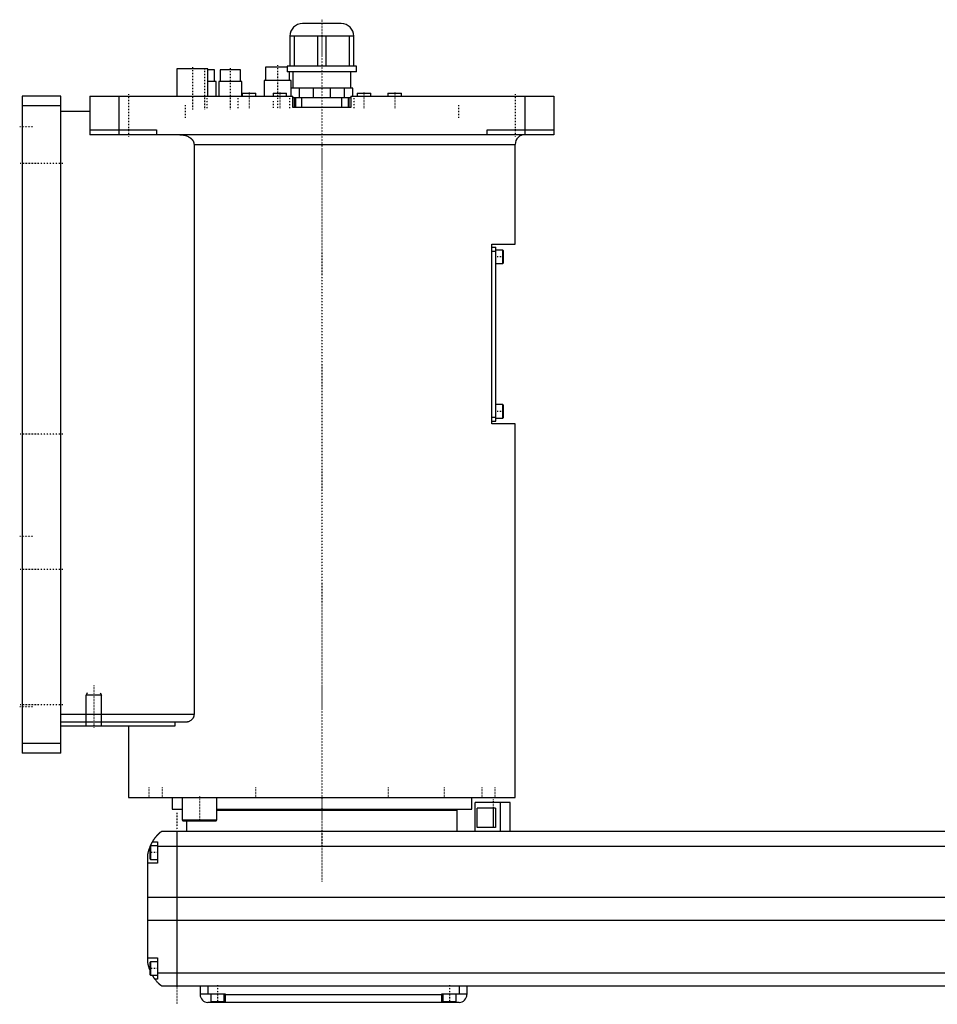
# Model space of a CAD drawing. Extents: x -156 to 906, y -136 to 715.
# Tile 1 of 4: x -156 to 318, y -82 to 428. Entities that reach past the tile are written whole.
import ezdxf

# ---------------------------------------------------------------- set-up
doc = ezdxf.new("R2010")
doc.units = 0
doc.linetypes.add('CENTER', pattern=[1.5, 0.45, -0.5, 0.05, -0.5])
for name, color, linetype in [('AM_0', 7, 'CONTINUOUS'), ('AM_10', 7, 'CONTINUOUS'), ('AM_7', 7, 'CENTER')]:
    doc.layers.add(name, color=color, linetype=linetype)

msp = doc.modelspace()

# ---------------------------------------------------------------- linework, layer by layer
at = {"layer": 'AM_0', "color": 7, "linetype": 'CONTINUOUS'}
for p, q in [((10, 425.5), (-10, 425.5)), ((16.5, 419), (-16.5, 419)), ((-16.5, 419), (-16.5, 403.5)), ((-14.2, 403.5), (-14.2, 419)), ((-2.3, 419), (-2.3, 403.5)), ((2.3, 403.5), (2.3, 419)), ((14.2, 419), (14.2, 403.5)), ((16.5, 403.5), (16.5, 419)), ((-29.17, 403), (-29.17, 396)), ((-17.99, 403), (-29.17, 403)), ((-18, 403.5), (-18, 400.5)), ((18, 403.5), (-18, 403.5)), ((18, 400.5), (18, 403.5)), ((-75, 402), (-75, 388)), ((-59, 402), (-75, 402)), ((-59, 388), (-59, 402)), ((-55.47, 401.5), (-59, 401.5)), ((-55.47, 395.5), (-55.47, 401.5)), ((-52.63, 401.5), (-52.63, 395.5)), ((-42.13, 401.5), (-52.63, 401.5)), ((-42.13, 395.5), (-42.13, 401.5)), ((18, 400.5), (-18, 400.5)), ((-16.67, 396), (-16.67, 400.5)), ((-15, 400.5), (-15, 392)), ((15, 392), (15, 400.5)), ((-54.72, 395.5), (-59, 395.5)), ((-54.72, 388), (-54.72, 395.5)), ((-53.38, 395.5), (-53.38, 388)), ((-41.38, 395.5), (-53.38, 395.5)), ((-41.38, 388), (-41.38, 395.5)), ((-29.92, 396), (-29.92, 388)), ((-15.92, 396), (-29.92, 396)), ((-15.92, 392), (-15.92, 396)), ((-155, 388), (-155, 48)), ((-135, 388), (-155, 388)), ((-135, 48), (-135, 388)), ((-120, 388), (-15, 388)), ((-120, 388), (-120, 368)), ((-105, 388), (-105, 368)), ((-41.17, 389.5), (-41.17, 388)), ((-41.17, 389.5), (-34.17, 389.5)), ((-34.17, 388), (-34.17, 389.5)), ((-25.25, 389.5), (-25.25, 388)), ((-25.25, 389.5), (-18.25, 389.5)), ((-18.25, 388), (-18.25, 389.5)), ((16, 392), (-16, 392)), ((-16, 392), (-16, 388)), ((-15, 382), (-15, 388)), ((-11.49, 387), (-11.49, 392)), ((-4.51, 392), (-4.51, 387)), ((4.51, 387), (4.51, 392)), ((11.49, 392), (11.49, 387)), ((15, 388), (120, 388)), ((15, 388), (15, 382)), ((16, 388), (16, 392)), ((18.25, 389.5), (18.25, 388)), ((18.25, 389.5), (25.25, 389.5)), ((25.25, 388), (25.25, 389.5)), ((34.17, 389.5), (34.17, 388)), ((34.17, 389.5), (41.17, 389.5)), ((41.17, 388), (41.17, 389.5)), ((105, 388), (105, 368)), ((120, 388), (120, 368)), ((-135, 383), (-155, 383)), ((-13.71, 387), (-15, 387)), ((-13.7, 385.5), (-14.16, 385.5)), ((-14.15, 382), (-14.15, 387)), ((-13.7, 387), (-13.7, 382)), ((13.7, 387), (-13.7, 387)), ((-10.3, 382), (-10.3, 387)), ((10.3, 382), (10.3, 387)), ((13.7, 382), (13.7, 387)), ((14.16, 385.5), (13.7, 385.5)), ((15, 387), (13.71, 387)), ((14.15, 382), (14.15, 387)), ((-120, 380), (-135, 380)), ((15, 382), (-15, 382)), ((-120, 370.5), (-85.5, 370.5)), ((120, 368), (-120, 368)), ((-85.5, 370.5), (-85.5, 368)), ((85.5, 368), (85.5, 370.5)), ((85.5, 370.5), (120, 370.5)), ((-66.14, 363), (-66.14, 68)), ((-66.14, 363), (100, 363)), ((100, 311.3), (100, 363)), ((88, 311.3), (100, 311.3)), ((88, 218.3), (88, 311.3)), ((88, 309.8), (90, 309.8)), ((88, 307.8), (90, 307.8)), ((90, 219.8), (90, 309.8)), ((93.6, 308.3), (90, 308.3)), ((94, 307.9), (93.6, 308.3)), ((93.6, 301.3), (93.6, 308.3)), ((94, 301.7), (94, 307.9)), ((90, 301.3), (93.6, 301.3)), ((93.6, 301.3), (94, 301.7)), ((93.6, 228.3), (90, 228.3)), ((94, 227.9), (93.6, 228.3)), ((93.6, 221.3), (93.6, 228.3)), ((94, 221.7), (94, 227.9)), ((88, 221.8), (90, 221.8)), ((88, 219.8), (90, 219.8)), ((90, 221.3), (93.6, 221.3)), ((93.6, 221.3), (94, 221.7)), ((100, 218.3), (88, 218.3)), ((100, 25), (100, 218.3)), ((-66.14, 68), (-135, 68)), ((-70.42, 64), (-135, 64)), ((-75.99, 62), (-135, 62)), ((-100, 62), (-100, 25)), ((-75.99, 64), (-75.99, 62)), ((-135, 53), (-155, 53)), ((-135, 48), (-155, 48)), ((-100, 25), (100, 25)), ((-88.79, 25.01), (-88.79, 25)), ((-77.5, 25), (-77.5, 19)), ((-72.29, 25), (-72.29, 13.4)), ((-54.29, 13.4), (-54.29, 25)), ((-40.35, 25), (-40.35, 25)), ((40.35, 25), (40.35, 25)), ((77.5, 19), (77.5, 25)), ((79.35, 7.5), (79.35, 22.5)), ((97.35, 22.5), (79.35, 22.5)), ((88.79, 25), (88.79, 25.01)), ((92.35, 7.5), (92.35, 22.5)), ((97.35, 7.5), (97.35, 22.5)), ((-77.5, 19), (-72.29, 19)), ((-54.3, 18.5), (70, 18.5)), ((-54.29, 19), (77.5, 19)), ((55, 18.5), (55, 19)), ((70, 7.5), (70, 18.5)), ((89.75, 19.5), (80.32, 19.5)), ((80.32, 9.5), (80.32, 19.5)), ((88.64, 19.5), (88.64, 9.5)), ((89.75, 19.5), (89.75, 9.5)), ((-72.29, 13.4), (-71.89, 13)), ((-72.29, 13.4), (-54.29, 13.4)), ((-71.89, 13), (-54.69, 13)), ((-70, 13), (-70, 7.5)), ((-54.69, 13), (-54.29, 13.4)), ((517, 7.5), (-83, 7.5)), ((-75, 7.5), (-75, -72.5)), ((89.75, 9.5), (80.32, 9.5)), ((-88.6, 0), (-89, -0.4)), ((-85, 0), (-88.6, 0)), ((-88.6, 0), (-88.6, -7)), ((-87.65, 2), (-85, 2)), ((-85, 2), (-85, -9)), ((-90, -60.5), (-90, -4.5)), ((-89, -0.4), (-89, -6.6)), ((-85, -0.2), (519, -0.2)), ((-85, -9), (-90, -9)), ((-89, -6.6), (-88.6, -7)), ((-88.6, -7), (-85, -7)), ((-90, -26.54), (524, -26.54)), ((-90, -38.4), (524, -38.4)), ((-90, -58), (-85, -58)), ((-88.6, -60), (-89, -60.4)), ((-89, -60.4), (-89, -66.6)), ((-85, -60), (-88.6, -60)), ((-88.6, -60), (-88.6, -67)), ((-85, -58), (-85, -69)), ((-85, -65.78), (519, -65.78)), ((-89, -66.6), (-88.6, -67)), ((-88.6, -67), (-85, -67)), ((-85, -69), (-86.34, -69)), ((-83, -72.5), (517, -72.5)), ((-63, -72.5), (-63, -77)), ((-59, -72.5), (-59, -76.5)), ((71, -72.5), (71, -76.5)), ((75, -72.5), (75, -77)), ((-63, -76.5), (-50, -76.5)), ((71, -81), (-59, -81)), ((-57.5, -76.5), (-57.5, -80.5)), ((-57.5, -80.5), (-50.5, -80.5)), ((-54, -81), (-54, -80.5)), ((-50.5, -80.5), (-50.5, -76.5)), ((-50, -76.5), (-50, -81)), ((-50, -77), (62, -77)), ((62, -76.5), (75, -76.5)), ((62, -81), (62, -76.5)), ((62.5, -76.5), (62.5, -80.5)), ((62.5, -80.5), (69.5, -80.5)), ((66, -81), (66, -80.5)), ((69.5, -80.5), (69.5, -76.5))]:
    msp.add_line(p, q, dxfattribs=at)
for points in [[(-73.48, 368, 0), (-73.23, 368, 0), (-72.69, 367.97, 0), (-72.14, 367.91, 0), (-71.86, 367.87, 0), (-71.59, 367.82, 0), (-71.05, 367.7, 0), (-70.53, 367.56, 0), (-70.04, 367.4, 0), (-69.53, 367.19, 0), (-69.24, 367.05, 0), (-69.16, 367.01, 0), (-69.07, 366.97, 0), (-69.03, 366.95, 0), (-68.99, 366.93, 0), (-68.91, 366.88, 0), (-68.83, 366.84, 0), (-68.79, 366.81, 0), (-68.75, 366.79, 0), (-68.67, 366.74, 0), (-68.59, 366.7, 0), (-68.55, 366.67, 0), (-68.51, 366.65, 0), (-68.44, 366.6, 0), (-68.36, 366.55, 0), (-68.29, 366.5, 0), (-68.21, 366.45, 0), (-68.14, 366.4, 0), (-68.11, 366.37, 0), (-68.07, 366.35, 0), (-68, 366.29, 0), (-67.93, 366.24, 0), (-67.87, 366.19, 0), (-67.8, 366.13, 0), (-67.73, 366.08, 0), (-67.7, 366.05, 0), (-67.66, 366.02, 0), (-67.6, 365.96, 0), (-67.53, 365.89, 0), (-67.46, 365.83, 0), (-67.4, 365.77, 0), (-67.33, 365.7, 0), (-67.3, 365.67, 0), (-67.27, 365.63, 0), (-67.21, 365.56, 0), (-67.15, 365.49, 0), (-67.09, 365.42, 0), (-67.03, 365.35, 0), (-66.97, 365.28, 0), (-66.94, 365.24, 0), (-66.92, 365.21, 0), (-66.86, 365.13, 0), (-66.81, 365.06, 0), (-66.76, 364.98, 0), (-66.71, 364.91, 0), (-66.67, 364.83, 0), (-66.65, 364.79, 0), (-66.62, 364.76, 0), (-66.58, 364.68, 0), (-66.54, 364.6, 0), (-66.52, 364.57, 0), (-66.5, 364.53, 0), (-66.47, 364.45, 0), (-66.43, 364.37, 0), (-66.41, 364.32, 0), (-66.4, 364.28, 0), (-66.36, 364.2, 0), (-66.33, 364.11, 0), (-66.3, 364.02, 0), (-66.28, 363.94, 0), (-66.25, 363.85, 0), (-66.24, 363.8, 0), (-66.23, 363.76, 0), (-66.21, 363.67, 0), (-66.19, 363.58, 0), (-66.18, 363.49, 0), (-66.17, 363.4, 0), (-66.16, 363.31, 0), (-66.15, 363.26, 0), (-66.15, 363.22, 0), (-66.15, 363.13, 0), (-66.14, 363.04, 0), (-66.14, 363, 0)], [(-66.14, 68, 0), (-66.14, 67.97, 0), (-66.15, 67.9, 0), (-66.15, 67.83, 0), (-66.15, 67.79, 0), (-66.15, 67.76, 0), (-66.16, 67.69, 0), (-66.16, 67.62, 0), (-66.17, 67.55, 0), (-66.18, 67.48, 0), (-66.19, 67.41, 0), (-66.2, 67.38, 0), (-66.21, 67.34, 0), (-66.22, 67.27, 0), (-66.23, 67.21, 0), (-66.25, 67.14, 0), (-66.27, 67.07, 0), (-66.29, 67, 0), (-66.3, 66.97, 0), (-66.31, 66.94, 0), (-66.33, 66.87, 0), (-66.35, 66.81, 0), (-66.36, 66.77, 0), (-66.37, 66.74, 0), (-66.4, 66.68, 0), (-66.42, 66.61, 0), (-66.44, 66.58, 0), (-66.45, 66.55, 0), (-66.48, 66.49, 0), (-66.51, 66.43, 0), (-66.54, 66.37, 0), (-66.57, 66.31, 0), (-66.6, 66.25, 0), (-66.62, 66.22, 0), (-66.63, 66.19, 0), (-66.67, 66.13, 0), (-66.7, 66.07, 0), (-66.74, 66.02, 0), (-66.77, 65.96, 0), (-66.81, 65.91, 0), (-66.83, 65.88, 0), (-66.84, 65.86, 0), (-66.88, 65.8, 0), (-66.92, 65.75, 0), (-66.96, 65.7, 0), (-67, 65.65, 0), (-67.04, 65.6, 0), (-67.06, 65.58, 0), (-67.08, 65.56, 0), (-67.12, 65.51, 0), (-67.16, 65.47, 0), (-67.2, 65.42, 0), (-67.24, 65.38, 0), (-67.28, 65.34, 0), (-67.3, 65.32, 0), (-67.32, 65.3, 0), (-67.36, 65.25, 0), (-67.4, 65.21, 0), (-67.45, 65.17, 0), (-67.49, 65.14, 0), (-67.53, 65.1, 0), (-67.55, 65.08, 0), (-67.58, 65.06, 0), (-67.62, 65.02, 0), (-67.67, 64.99, 0), (-67.69, 64.97, 0), (-67.83, 64.86, 0), (-68.12, 64.67, 0), (-68.41, 64.5, 0), (-68.72, 64.36, 0), (-69.03, 64.24, 0), (-69.34, 64.14, 0), (-69.5, 64.1, 0), (-69.66, 64.07, 0), (-69.97, 64.02, 0), (-70.27, 64, 0), (-70.42, 64, 0)], [(-87.65, 2, 0), (-87.62, 2.05, 0), (-87.57, 2.14, 0), (-87.52, 2.23, 0), (-87.49, 2.27, 0), (-87.46, 2.32, 0), (-87.41, 2.41, 0), (-87.35, 2.5, 0), (-87.3, 2.59, 0), (-87.24, 2.68, 0), (-87.19, 2.76, 0), (-87.16, 2.81, 0), (-87.13, 2.85, 0), (-87.07, 2.94, 0), (-87.02, 3.03, 0), (-86.96, 3.11, 0), (-86.9, 3.2, 0), (-86.85, 3.28, 0), (-86.82, 3.33, 0), (-86.79, 3.37, 0), (-86.73, 3.45, 0), (-86.67, 3.53, 0), (-86.64, 3.58, 0), (-86.62, 3.62, 0), (-86.56, 3.7, 0), (-86.5, 3.78, 0), (-86.47, 3.82, 0), (-86.44, 3.86, 0), (-86.38, 3.94, 0), (-86.33, 4.01, 0), (-86.27, 4.09, 0), (-86.21, 4.17, 0), (-86.15, 4.24, 0), (-86.12, 4.28, 0), (-86.1, 4.32, 0), (-86.04, 4.39, 0), (-85.98, 4.46, 0), (-85.92, 4.54, 0), (-85.87, 4.61, 0), (-85.81, 4.68, 0), (-85.78, 4.71, 0), (-85.75, 4.75, 0), (-85.69, 4.82, 0), (-85.64, 4.89, 0), (-85.58, 4.95, 0), (-85.52, 5.02, 0), (-85.47, 5.08, 0), (-85.44, 5.12, 0), (-85.41, 5.15, 0), (-85.36, 5.21, 0), (-85.3, 5.28, 0), (-85.25, 5.34, 0), (-85.19, 5.4, 0), (-85.14, 5.46, 0), (-85.11, 5.49, 0), (-85.08, 5.52, 0), (-85.03, 5.58, 0), (-84.97, 5.64, 0), (-84.92, 5.7, 0), (-84.87, 5.75, 0), (-84.81, 5.81, 0), (-84.79, 5.84, 0), (-84.76, 5.87, 0), (-84.71, 5.92, 0), (-84.66, 5.98, 0), (-84.63, 6, 0), (-84.6, 6.03, 0), (-84.55, 6.08, 0), (-84.5, 6.13, 0), (-84.48, 6.16, 0), (-84.45, 6.18, 0), (-84.4, 6.23, 0), (-84.35, 6.28, 0), (-84.3, 6.33, 0), (-84.25, 6.38, 0), (-84.2, 6.43, 0), (-84.18, 6.45, 0), (-84.16, 6.47, 0), (-84.11, 6.52, 0), (-84.06, 6.56, 0), (-84.02, 6.61, 0), (-83.97, 6.65, 0), (-83.93, 6.69, 0), (-83.9, 6.71, 0), (-83.88, 6.73, 0), (-83.84, 6.77, 0), (-83.8, 6.81, 0), (-83.75, 6.85, 0), (-83.71, 6.88, 0), (-83.67, 6.92, 0), (-83.66, 6.94, 0), (-83.64, 6.95, 0), (-83.6, 6.99, 0), (-83.56, 7.02, 0), (-83.53, 7.05, 0), (-83.49, 7.08, 0), (-83.46, 7.11, 0), (-83.44, 7.13, 0), (-83.43, 7.14, 0), (-83.39, 7.17, 0), (-83.36, 7.19, 0), (-83.34, 7.22, 0), (-83.31, 7.24, 0), (-83.28, 7.27, 0), (-83.27, 7.28, 0), (-83.25, 7.29, 0), (-83.23, 7.31, 0), (-83.21, 7.33, 0), (-83.2, 7.34, 0), (-83.18, 7.35, 0), (-83.16, 7.36, 0), (-83.14, 7.38, 0), (-83.13, 7.39, 0), (-83.13, 7.4, 0), (-83.11, 7.41, 0), (-83.09, 7.42, 0), (-83.08, 7.44, 0), (-83.06, 7.45, 0), (-83.05, 7.46, 0), (-83.05, 7.46, 0), (-83.04, 7.47, 0), (-83.03, 7.47, 0), (-83.02, 7.48, 0), (-83.02, 7.49, 0), (-83.01, 7.49, 0), (-83.01, 7.49, 0), (-83.01, 7.5, 0), (-83, 7.5, 0), (-83, 7.5, 0), (-83, 7.5, 0), (-83, 7.5, 0)], [(-88.69, -0.09, 0), (-88.65, 0.01, 0), (-88.56, 0.21, 0), (-88.47, 0.4, 0), (-88.43, 0.49, 0), (-88.39, 0.58, 0), (-88.31, 0.76, 0), (-88.22, 0.92, 0), (-88.14, 1.08, 0), (-88.07, 1.23, 0), (-88, 1.36, 0), (-87.96, 1.43, 0), (-87.93, 1.49, 0), (-87.87, 1.6, 0), (-87.82, 1.7, 0), (-87.77, 1.79, 0), (-87.73, 1.86, 0), (-87.7, 1.91, 0), (-87.68, 1.94, 0), (-87.67, 1.96, 0), (-87.66, 1.98, 0), (-87.65, 2, 0), (-87.65, 2, 0)], [(-90, -4.5, 0), (-89.98, -4.39, 0), (-89.94, -4.18, 0), (-89.9, -3.97, 0), (-89.88, -3.87, 0), (-89.86, -3.77, 0), (-89.81, -3.56, 0), (-89.77, -3.36, 0), (-89.72, -3.15, 0), (-89.66, -2.95, 0), (-89.61, -2.74, 0), (-89.58, -2.64, 0), (-89.55, -2.54, 0), (-89.49, -2.33, 0), (-89.43, -2.13, 0), (-89.37, -1.92, 0), (-89.31, -1.72, 0), (-89.24, -1.52, 0), (-89.21, -1.43, 0), (-89.17, -1.33, 0), (-89.1, -1.14, 0), (-89.03, -0.95, 0), (-89, -0.86, 0)], [(-89, -64.14, 0), (-89.04, -64.04, 0), (-89.11, -63.84, 0), (-89.18, -63.64, 0), (-89.22, -63.54, 0), (-89.25, -63.44, 0), (-89.32, -63.24, 0), (-89.38, -63.03, 0), (-89.45, -62.82, 0), (-89.51, -62.61, 0), (-89.57, -62.41, 0), (-89.6, -62.3, 0), (-89.63, -62.2, 0), (-89.68, -61.99, 0), (-89.73, -61.78, 0), (-89.78, -61.57, 0), (-89.83, -61.37, 0), (-89.87, -61.17, 0), (-89.89, -61.07, 0), (-89.91, -60.97, 0), (-89.95, -60.78, 0), (-89.98, -60.59, 0), (-90, -60.5, 0)], [(-86.34, -69, 0), (-86.34, -69, 0), (-86.35, -68.98, 0), (-86.37, -68.96, 0), (-86.38, -68.94, 0), (-86.4, -68.92, 0), (-86.44, -68.86, 0), (-86.49, -68.79, 0), (-86.55, -68.71, 0), (-86.62, -68.61, 0), (-86.7, -68.5, 0), (-86.74, -68.44, 0), (-86.78, -68.38, 0), (-86.87, -68.25, 0), (-86.96, -68.11, 0), (-87.06, -67.96, 0), (-87.16, -67.8, 0), (-87.27, -67.64, 0), (-87.32, -67.55, 0), (-87.37, -67.47, 0), (-87.48, -67.29, 0), (-87.59, -67.1, 0), (-87.65, -67, 0)], [(-83, -72.5, 0), (-83, -72.5, 0), (-83.01, -72.49, 0), (-83.02, -72.49, 0), (-83.02, -72.48, 0), (-83.03, -72.48, 0), (-83.03, -72.48, 0), (-83.04, -72.47, 0), (-83.04, -72.46, 0), (-83.05, -72.46, 0), (-83.06, -72.45, 0), (-83.07, -72.44, 0), (-83.07, -72.44, 0), (-83.08, -72.43, 0), (-83.09, -72.43, 0), (-83.1, -72.42, 0), (-83.11, -72.41, 0), (-83.11, -72.41, 0), (-83.13, -72.39, 0), (-83.14, -72.38, 0), (-83.15, -72.38, 0), (-83.16, -72.37, 0), (-83.17, -72.36, 0), (-83.19, -72.34, 0), (-83.21, -72.33, 0), (-83.22, -72.31, 0), (-83.24, -72.3, 0), (-83.25, -72.29, 0), (-83.26, -72.28, 0), (-83.28, -72.26, 0), (-83.3, -72.25, 0), (-83.32, -72.23, 0), (-83.35, -72.21, 0), (-83.37, -72.19, 0), (-83.38, -72.18, 0), (-83.39, -72.17, 0), (-83.42, -72.15, 0), (-83.44, -72.13, 0), (-83.47, -72.1, 0), (-83.49, -72.08, 0), (-83.52, -72.06, 0), (-83.54, -72.04, 0), (-83.55, -72.03, 0), (-83.58, -72.01, 0), (-83.61, -71.98, 0), (-83.64, -71.95, 0), (-83.67, -71.93, 0), (-83.7, -71.9, 0), (-83.71, -71.89, 0), (-83.73, -71.87, 0), (-83.76, -71.84, 0), (-83.79, -71.81, 0), (-83.83, -71.78, 0), (-83.86, -71.75, 0), (-83.89, -71.72, 0), (-83.91, -71.7, 0), (-83.93, -71.69, 0), (-83.96, -71.65, 0), (-84, -71.62, 0), (-84.02, -71.6, 0), (-84.04, -71.59, 0), (-84.07, -71.55, 0), (-84.11, -71.52, 0), (-84.13, -71.5, 0), (-84.15, -71.48, 0), (-84.19, -71.44, 0), (-84.22, -71.41, 0), (-84.26, -71.37, 0), (-84.3, -71.33, 0), (-84.34, -71.29, 0), (-84.36, -71.27, 0), (-84.38, -71.25, 0), (-84.42, -71.21, 0), (-84.46, -71.17, 0), (-84.6, -71.03, 0), (-84.86, -70.77, 0), (-85.11, -70.49, 0), (-85.38, -70.19, 0), (-85.51, -70.03, 0), (-85.65, -69.87, 0), (-85.92, -69.54, 0), (-86.2, -69.18, 0), (-86.34, -69, 0)]]:
    msp.add_polyline3d(points, dxfattribs=at)
for centre, radius, start, end in [((-10, 419), 6.5, 90, 180), ((10, 419), 6.5, 0, 90), ((105, 363), 5, 90, 180), ((-59, -77), 4, 180, 270), ((71, -77), 4, 270, 0)]:
    msp.add_arc(centre, radius, start, end, dxfattribs=at)
at = {"layer": 'AM_10', "color": 7, "linetype": 'CONTINUOUS'}
for p, q in [((-121.32, 79.17), (-122, 78)), ((-114, 78), (-122, 78)), ((-122, 62), (-122, 78)), ((-114.68, 79.17), (-114, 78)), ((-114, 62), (-114, 78))]:
    msp.add_line(p, q, dxfattribs=at)
at = {"layer": 'AM_7', "color": 4, "linetype": 'CENTER'}
for p, q in [((0, 427.5), (0, -18.4)), ((-67, 403), (-67, 381)), ((-22.92, 404.05), (-22.92, 380.95)), ((-60.72, 402.48), (-60.72, 381.02)), ((-47.38, 402.48), (-47.38, 381.02)), ((-100, 389), (-100, 367)), ((-59.36, 381.75), (-59.36, 387.25)), ((-43.29, 381.75), (-43.29, 387.25)), ((-37.67, 389.88), (-37.67, 381.62)), ((-21.75, 389.88), (-21.75, 381.62)), ((-16.65, 381.75), (-16.65, 387.25)), ((16.65, 381.75), (16.65, 387.25)), ((21.75, 389.88), (21.75, 381.62)), ((37.67, 389.88), (37.67, 381.62)), ((100, 389), (100, 367)), ((-70.71, 383.3), (-70.71, 376.7)), ((-25, 381.82), (-25, 385.68)), ((70.71, 383.3), (70.71, 376.7)), ((-149.7, 372), (-156.3, 372)), ((-134, 353), (-156, 353)), ((94.2, 304.8), (89.8, 304.8)), ((94.2, 224.8), (89.8, 224.8)), ((-134, 213), (-156, 213)), ((-149.7, 160), (-156.3, 160)), ((-134, 143), (-156, 143)), ((-118, 83), (-118, 61)), ((-149.7, 72), (-156.3, 72)), ((-134, 73), (-156, 73)), ((-89.5, 30.25), (-89.5, 24.75)), ((-82.69, 30.25), (-82.69, 24.75)), ((-63.29, 25.6), (-63.29, 12.4)), ((-34.25, 30.25), (-34.25, 24.75)), ((34.25, 30.25), (34.25, 24.75)), ((63.29, 30.25), (63.29, 24.75)), ((82.69, 30.25), (82.69, 24.75)), ((89.5, 30.25), (89.5, 24.75)), ((88.6, 24.05), (88.6, 11.95)), ((-75, 17), (-75, -82)), ((0, 7.88), (0, -0.38)), ((-84.8, -3.5), (-89.2, -3.5)), ((-84.8, -63.5), (-89.2, -63.5)), ((-54, -72.1), (-54, -80.9)), ((66, -72.1), (66, -80.9))]:
    msp.add_line(p, q, dxfattribs=at)

doc.saveas('drawing.dxf')
